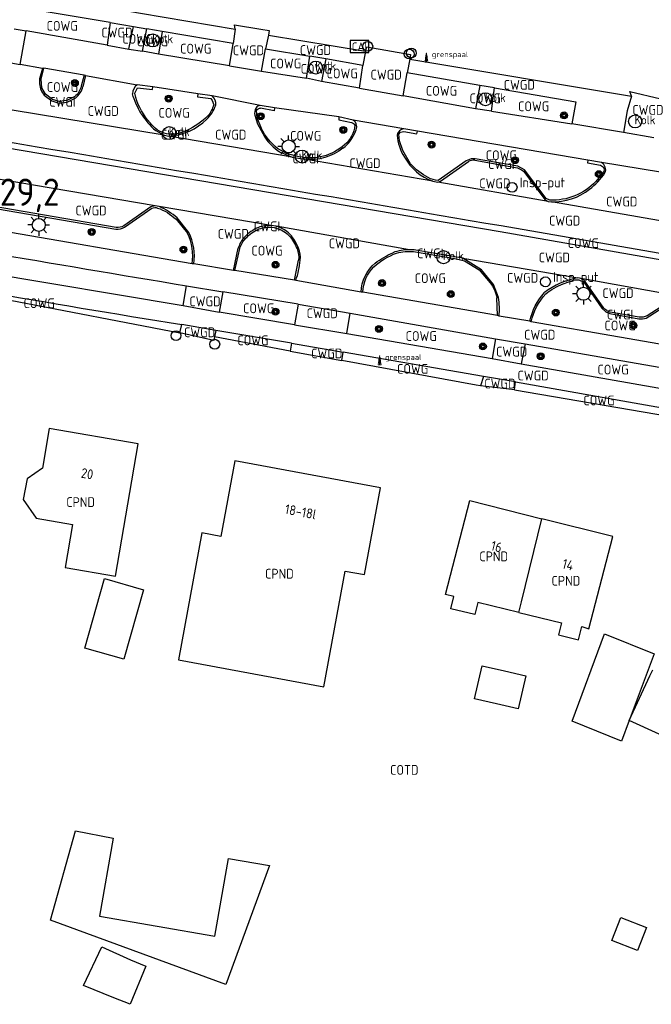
# Model space of a CAD drawing. Header units: metres. Extents: x 159597 to 163409, y 443622 to 446014.
# Tile 17 of 68: x 160149 to 160207, y 445688 to 445778. Entities that reach past the tile are written whole.
import ezdxf
from ezdxf.enums import TextEntityAlignment as Align

# ---------------------------------------------------------------- set-up
doc = ezdxf.new("R2010")
doc.units = ezdxf.units.M
doc.header["$LTSCALE"] = 4
doc.layers.get('0').update_dxf_attribs({"linetype": 'CONTINUOUS'})
for name, color, linetype in [('COTD', 7, 'CONTINUOUS'), ('COWG', 7, 'CONTINUOUS'), ('CPND', 7, 'CONTINUOUS'), ('CWGD', 7, 'CONTINUOUS'), ('CWGI', 7, 'CONTINUOUS'), ('G_OTD', 32, 'CONTINUOUS'), ('G_OWG', 6, 'CONTINUOUS'), ('G_PND', 1, 'CONTINUOUS'), ('G_WGD', 7, 'CONTINUOUS'), ('G_WGI', 1, 'CONTINUOUS'), ('LVGO', 3, 'CONTINUOUS'), ('NAR', 7, 'CONTINUOUS'), ('PPALHM', 10, 'CONTINUOUS'), ('PVGO', 102, 'CONTINUOUS')]:
    doc.layers.add(name, color=color, linetype=linetype)
for name, color, linetype, true_color in [('PKST', 7, 'CONTINUOUS', 0xbd2877), ('PPAL', 7, 'CONTINUOUS', 0xbd2877), ('PPUT', 7, 'CONTINUOUS', 0xbd2877)]:
    doc.layers.add(name, color=color, linetype=linetype, true_color=true_color)
doc.styles.add('ISO', font='ISO')
doc.styles.get("Standard").update_dxf_attribs({"font": 'ISO'})
doc.linetypes.add('HAAG', pattern='A,0.25,-0.25,[151,BLOK.SHX,S=0.25,R=0,X=0,Y=0],-0.25,0.25', length=1)

# ---------------------------------------------------------------- blocks, each defined once
blk = doc.blocks.new('boom')
at = {"color": 0}
for radius in [0.315, 0.225, 0.135]:
    blk.add_circle((0, 0), radius, dxfattribs=at)
blk = doc.blocks.new('verkeersteller')
at = {"color": 0}
blk.add_circle((0, 0), 0.45, dxfattribs=at)
blk = doc.blocks.new('klok')
at = {"color": 0}
blk.add_circle((0, 0), 0.45, dxfattribs=at)
at = {"style": 'ISO'}
blk.add_attdef('KLOK', (0.7, 0), '', height=0.9, dxfattribs=at)
blk = doc.blocks.new('lichtmast')
at = {"color": 0}
for p, q in [((0, 0.6), (0, 1)), ((-0.6, 0), (-1, 0)), ((-0.707, 0.707), (-0.424, 0.424)), ((0.424, 0.424), (0.707, 0.707)), ((0.6, 0), (1, 0)), ((-0.424, -0.424), (-0.707, -0.707)), ((0, -0.6), (0, -1)), ((0.424, -0.424), (0.707, -0.707))]:
    blk.add_line(p, q, dxfattribs=at)
blk.add_circle((0, 0), 0.6, dxfattribs=at)
blk = doc.blocks.new('kolk')
at = {"color": 0}
blk.add_circle((0, 0), 0.6, dxfattribs=at)
at = {"color": 0, "linetype": 'Continuous', "style": 'ISO'}
blk.add_attdef('KOLK', (-0.043, -0.262), '', height=0.8, dxfattribs=at)
blk = doc.blocks.new('schk-cai')
at = {"color": 0}
for p, q in [((0.861, 0.557), (-0.861, 0.557)), ((-0.861, 0.557), (-0.861, -0.557)), ((0.861, -0.557), (0.861, 0.557)), ((-0.861, -0.557), (0.861, -0.557))]:
    blk.add_line(p, q, dxfattribs=at)
at = {"color": 0, "linetype": 'Continuous', "style": 'ISO'}
blk.add_attdef('CAI', text='', height=0.8, dxfattribs=at).set_placement((-0.021, -0.026), align=Align.MIDDLE_CENTER)
blk = doc.blocks.new('grensmarkering')
at = {"linetype": 'ByBlock', "lineweight": -2}
h = blk.add_hatch(color=0, dxfattribs=at)
h.dxf.hatch_style = 1
h.paths.add_polyline_path([(0.089, 0.55, 0.219912), (0.05, 0.614, -0.457379), (0.044, 0.659, 2.245674), (-0.044, 0.659, -0.457379), (-0.05, 0.614, 0.219912), (-0.089, 0.55), (-0.149, 0.045), (-0.178, 0.045), (-0.178, 0.015, 0.018367), (-0.1, 0.005, -0.954633), (0.1, 0.005, 0.018367), (0.178, 0.015), (0.178, 0.045), (0.149, 0.045)])
at = {"linetype": 'ByBlock', "lineweight": -2, "true_color": 0x681648}
h = blk.add_hatch(color=219, dxfattribs=at)
h.dxf.hatch_style = 1
h.paths.add_polyline_path([(0.1, 0, 1), (-0.1, 0, 1)])
at = {"linetype": 'ByBlock', "lineweight": -2}
h = blk.add_hatch(color=0, dxfattribs=at)
h.dxf.hatch_style = 1
h.paths.add_polyline_path([(0.178, -0.045, -0.022381), (0.083, -0.056, -0.528879), (-0.083, -0.056, -0.022381), (-0.178, -0.045), (-0.178, -0.134, 0.083333), (0.178, -0.134)])
at = {"color": 0, "linetype": 'ByBlock', "lineweight": -2}
blk.add_attdef('GRENSMARKERING', (0.5, 0.35), '', height=0.5, dxfattribs=at)
blk = doc.blocks.new('kilometerpaal')
at = {"color": 0}
for p, q in [((-0.442, 0.442), (0.442, -0.442)), ((-0.442, -0.442), (-0.442, 0.442)), ((0.442, 0.442), (-0.442, -0.442)), ((0.442, -0.442), (0.442, 0.442))]:
    blk.add_line(p, q, dxfattribs=at)
at = {"color": 0, "style": 'ISO'}
blk.add_attdef('KILOMETERPAAL', (0.591, 0.868), '', height=2.5, dxfattribs=at)

msp = doc.modelspace()

# ---------------------------------------------------------------- linework, layer by layer
at = {"layer": 'G_OTD', "linetype": 'Continuous', "transparency": 33554687}
for points in [[(160160.611, 445725.788), (160158.799, 445719.41), (160155.225, 445720.429), (160157.037, 445726.807), (160160.611, 445725.788)], [(160205.164, 445713.802), (160204.444, 445711.885), (160199.93, 445713.738), (160202.879, 445721.728), (160207.458, 445719.908), (160205.164, 445713.802)], [(160193.718, 445718.33), (160195.669, 445717.873), (160194.961, 445714.843), (160192.971, 445715.309), (160190.972, 445715.778), (160191.679, 445718.808), (160193.718, 445718.33)], [(160207.056, 445717.884), (160207.308, 445718.428)], [(160205.164, 445713.802), (160207.056, 445717.884)], [(160210.121, 445717.292), (160207.912, 445712.526), (160205.164, 445713.802)], [(160157.826, 445703.001), (160156.583, 445695.843), (160167.145, 445694.003), (160168.424, 445701.137), (160172.169, 445700.473), (160168.16, 445689.584), (160152.097, 445695.483), (160154.363, 445703.657), (160157.826, 445703.001)], [(160205.917, 445692.695), (160203.561, 445693.607), (160204.378, 445695.704), (160206.732, 445694.786), (160205.917, 445692.695)], [(160159.408, 445691.849), (160160.816, 445691.251), (160159.395, 445687.756), (160157.884, 445688.338), (160155.118, 445689.478), (160156.79, 445693.042), (160159.408, 445691.849)]]:
    msp.add_lwpolyline(points, dxfattribs=at)
at = {"layer": 'G_OWG', "linetype": 'Continuous', "transparency": 33554687}
for points in [[(160160.522, 445775.189), (160160.931, 445777.232)], [(160162.338, 445776.994), (160161.987, 445774.904)], [(160175.577, 445772.719), (160175.857, 445774.709)], [(160177.327, 445774.474), (160176.932, 445772.399)], [(160191.467, 445772.039), (160191.072, 445769.889)], [(160192.527, 445769.669), (160192.817, 445771.809)], [(160137.959, 445754.075), (160148.396, 445752.356), (160163.933, 445749.341)], [(160174.076, 445747.665), (160167.12, 445748.981)], [(160191.506, 445744.496), (160191.107, 445744.544), (160178.797, 445746.799)], [(160194.645, 445744.12), (160210.002, 445741.479)]]:
    msp.add_lwpolyline(points, dxfattribs=at)
at = {"layer": 'G_PND', "linetype": 'Continuous', "transparency": 33554687}
for points in [[(160149.959, 445735.949), (160149.582, 445734.058), (160150.758, 445732.332), (160154.115, 445731.758), (160153.44, 445727.808), (160158.039, 445727.018), (160160.115, 445739.172), (160151.965, 445740.572), (160151.344, 445736.943), (160149.959, 445735.949)], [(160165.955, 445730.991), (160163.812, 445719.36), (160177.157, 445716.887), (160179.109, 445727.497), (160180.872, 445727.171), (160182.34, 445735.141), (160168.976, 445737.616), (160167.696, 445730.668), (160165.955, 445730.991)], [(160195.046, 445723.695), (160191.274, 445724.62), (160191.001, 445723.5), (160188.801, 445724.04), (160189.076, 445725.162), (160188.31, 445725.351), (160190.536, 445733.971), (160197.144, 445732.3)], [(160195.046, 445723.695), (160195.291, 445724.685), (160197.144, 445732.3)], [(160195.046, 445723.695), (160198.935, 445722.742), (160198.663, 445721.631), (160200.512, 445721.178), (160200.811, 445722.405), (160201.453, 445722.208), (160203.655, 445730.654), (160197.144, 445732.3)]]:
    msp.add_lwpolyline(points, dxfattribs=at)
at = {"layer": 'G_WGD', "linetype": 'Continuous', "transparency": 33554687}
for points in [[(160129.297, 445783.924), (160157.322, 445779.19), (160160.348, 445778.678), (160169.017, 445777.214)], [(160157.557, 445777.802), (160149.107, 445779.229)], [(160157.557, 445777.802), (160157.272, 445775.729)], [(160157.557, 445777.802), (160159.694, 445777.441)], [(160169.017, 445777.214), (160168.947, 445777.589), (160171.377, 445777.198), (160172.133, 445777.071), (160172.062, 445776.649)], [(160148.754, 445777.243), (160149.851, 445777.048)], [(160149.303, 445773.967), (160149.851, 445777.048)], [(160157.272, 445775.729), (160149.851, 445777.048)], [(160159.272, 445775.374), (160159.694, 445777.441)], [(160159.694, 445777.441), (160160.931, 445777.232)], [(160162.338, 445776.994), (160160.931, 445777.232)], [(160168.822, 445775.899), (160162.338, 445776.994)], [(160169.017, 445777.214), (160168.822, 445775.899)], [(160172.062, 445776.649), (160171.787, 445775.404)], [(160172.062, 445776.649), (160180.977, 445775.179)], [(160157.272, 445775.729), (160159.272, 445775.374)], [(160168.502, 445773.839), (160168.822, 445775.899)], [(160159.272, 445775.374), (160160.522, 445775.189)], [(160161.987, 445774.904), (160160.522, 445775.189)], [(160168.502, 445773.839), (160161.987, 445774.904)], [(160171.442, 445773.359), (160171.787, 445775.404)], [(160171.787, 445775.404), (160175.857, 445774.709)], [(160180.977, 445775.179), (160180.737, 445773.874)], [(160180.977, 445775.179), (160181.097, 445775.574), (160185.104, 445774.885), (160185.027, 445774.439)], [(160146.388, 445774.49), (160149.303, 445773.967)], [(160151.337, 445773.603), (160149.303, 445773.967)], [(160177.327, 445774.474), (160175.857, 445774.709)], [(160180.737, 445773.874), (160177.327, 445774.474)], [(160185.027, 445774.439), (160184.782, 445773.189)], [(160185.027, 445774.439), (160205.376, 445771.057)], [(160151.337, 445773.603), (160151.085, 445772.63)], [(160151.464, 445773.624), (160151.337, 445773.603)], [(160155.178, 445772.98), (160151.464, 445773.624)], [(160168.502, 445773.839), (160171.442, 445773.359)], [(160171.442, 445773.359), (160175.577, 445772.719)], [(160180.417, 445771.794), (160180.737, 445773.874)], [(160184.417, 445771.079), (160184.782, 445773.189)], [(160191.467, 445772.039), (160184.782, 445773.189)], [(160155.293, 445772.952), (160155.054, 445771.921)], [(160155.293, 445772.952), (160155.178, 445772.98)], [(160155.293, 445772.952), (160160.045, 445772.089)], [(160161.473, 445771.9), (160160.045, 445772.089)], [(160176.932, 445772.399), (160175.577, 445772.719)], [(160180.417, 445771.794), (160176.932, 445772.399)], [(160151.298, 445771.444), (160151.515, 445771.149), (160152.201, 445770.619), (160152.864, 445770.423), (160153.628, 445770.508), (160154.405, 445770.909)], [(160165.603, 445771.254), (160161.473, 445771.9)], [(160166.913, 445771.079), (160165.603, 445771.254)], [(160180.417, 445771.794), (160184.417, 445771.079)], [(160192.817, 445771.809), (160191.467, 445772.039)], [(160192.817, 445771.809), (160200.253, 445770.526), (160199.906, 445768.503)], [(160205.376, 445771.057), (160205.216, 445771.477), (160208.061, 445770.812), (160208.006, 445770.522)], [(160171.306, 445770.191), (160166.913, 445771.079)], [(160191.072, 445769.889), (160184.417, 445771.079)], [(160205.376, 445771.057), (160204.956, 445769.722), (160204.624, 445767.707)], [(160162.498, 445767.477), (160148.56, 445769.786)], [(160172.632, 445769.971), (160171.306, 445770.191)], [(160178.516, 445769.156), (160172.632, 445769.971)], [(160192.527, 445769.669), (160191.072, 445769.889)], [(160192.527, 445769.669), (160199.906, 445768.503)], [(160170.83, 445769.302), (160171.068, 445768.514), (160171.737, 445767.289)], [(160179.841, 445768.866), (160178.516, 445769.156)], [(160184.489, 445768.061), (160179.841, 445768.866)], [(160204.624, 445767.707), (160199.906, 445768.503)], [(160161.73, 445767.903), (160162.498, 445767.477)], [(160185.728, 445767.84), (160184.489, 445768.061)], [(160201.376, 445765.171), (160185.728, 445767.84)], [(160207.417, 445767.236), (160204.624, 445767.707)], [(160162.498, 445767.477), (160162.946, 445767.401)], [(160174.244, 445765.458), (160162.946, 445767.401)], [(160147.948, 445766.343), (160193.309, 445758.641), (160218.268, 445754.266), (160236.451, 445750.783), (160239.088, 445750.09), (160246.941, 445747.684)], [(160173.076, 445765.955), (160174.244, 445765.458)], [(160158.102, 445759.013), (160141.197, 445761.912), (160140.799, 445762.128), (160138.76, 445764.76), (160138.358, 445764.953)], [(160174.244, 445765.458), (160175.366, 445765.265)], [(160187.156, 445763.248), (160175.366, 445765.265)], [(160187.619, 445763.167), (160187.852, 445763.269), (160190.403, 445765.068)], [(160190.997, 445765.17), (160194.909, 445764.481), (160195.285, 445764.303), (160195.447, 445764.19), (160197.445, 445761.558), (160197.715, 445761.401)], [(160202.613, 445764.959), (160201.376, 445765.171)], [(160208.016, 445764.071), (160202.613, 445764.959)], [(160161.688, 445760.985), (160147.427, 445763.411)], [(160187.156, 445763.248), (160187.619, 445763.167)], [(160197.715, 445761.401), (160187.619, 445763.167)], [(160197.715, 445761.401), (160198.017, 445761.348)], [(160211.163, 445759.072), (160198.017, 445761.348)], [(160161.688, 445760.985), (160161.297, 445760.907), (160158.797, 445759.16)], [(160162.062, 445760.921), (160161.688, 445760.985)], [(160172.331, 445759.201), (160162.062, 445760.921)], [(160164.774, 445758.555), (160163.697, 445759.887)], [(160165.084, 445755.672), (160146.619, 445758.868)], [(160172.794, 445759.122), (160172.331, 445759.201)], [(160185.02, 445756.967), (160172.794, 445759.122)], [(160249.748, 445749.862), (160247.213, 445750.229), (160240.42, 445750.794), (160236.52, 445751.366), (160214.14, 445755.549), (160193.412, 445759.148)], [(160168.882, 445755.079), (160169.308, 445757.114)], [(160189.887, 445756.2), (160185.585, 445756.934)], [(160193.17, 445752.579), (160192.707, 445753.782), (160191.606, 445755.133), (160189.887, 445756.2)], [(160189.887, 445756.2), (160200.431, 445754.378)], [(160165.234, 445755.666), (160165.084, 445755.672)], [(160168.882, 445755.079), (160165.234, 445755.666)], [(160168.988, 445755.054), (160168.882, 445755.079)], [(160174.455, 445754.172), (160168.988, 445755.054)], [(160145.983, 445754.917), (160164.241, 445751.839)], [(160174.583, 445754.158), (160174.455, 445754.172)], [(160180.566, 445753.091), (160174.583, 445754.158)], [(160200.721, 445754.327), (160200.431, 445754.378)], [(160209.888, 445752.685), (160200.721, 445754.327)], [(160202.777, 445751.693), (160201.101, 445754.084)], [(160164.241, 445751.839), (160164.557, 445753.656)], [(160164.557, 445753.656), (160167.886, 445753.099)], [(160167.886, 445753.099), (160167.557, 445751.239)], [(160174.802, 445751.98), (160167.886, 445753.099)], [(160180.719, 445753.085), (160180.566, 445753.091)], [(160193.082, 445750.924), (160180.719, 445753.085)], [(160209.264, 445752.501), (160206.811, 445750.919)], [(160164.241, 445751.839), (160167.557, 445751.239)], [(160174.802, 445751.98), (160174.456, 445750.067)], [(160174.802, 445751.98), (160179.573, 445751.139)], [(160174.456, 445750.067), (160167.557, 445751.239)], [(160179.272, 445749.292), (160179.573, 445751.139)], [(160179.573, 445751.139), (160192.889, 445748.796)], [(160193.226, 445750.886), (160193.082, 445750.924)], [(160196.034, 445750.414), (160193.226, 445750.886)], [(160196.17, 445750.362), (160196.034, 445750.414)], [(160206.064, 445750.777), (160203.418, 445751.257)], [(160163.933, 445749.341), (160164.132, 445750.097)], [(160167.233, 445749.559), (160164.132, 445750.097)], [(160167.233, 445749.559), (160167.12, 445748.981)], [(160174.176, 445748.414), (160167.233, 445749.559)], [(160174.456, 445750.067), (160179.272, 445749.292)], [(160212.352, 445747.55), (160196.17, 445750.362)], [(160167.12, 445748.981), (160167.055, 445748.647), (160163.933, 445749.341)], [(160179.272, 445749.292), (160192.601, 445746.982)], [(160192.889, 445748.796), (160192.601, 445746.982)], [(160192.889, 445748.796), (160195.613, 445748.353)], [(160174.176, 445748.414), (160178.937, 445747.567)], [(160195.613, 445748.353), (160195.236, 445746.489)], [(160195.613, 445748.353), (160212.115, 445745.45)], [(160174.076, 445747.665), (160178.797, 445746.799)], [(160178.797, 445746.799), (160178.937, 445747.567)], [(160191.792, 445745.349), (160178.937, 445747.567)], [(160192.601, 445746.982), (160195.236, 445746.489)], [(160195.236, 445746.489), (160211.79, 445743.599)], [(160191.792, 445745.349), (160191.506, 445744.496)], [(160194.743, 445744.846), (160191.792, 445745.349)], [(160194.645, 445744.12), (160191.506, 445744.496)], [(160194.645, 445744.12), (160194.743, 445744.846)], [(160194.743, 445744.846), (160210.119, 445742.127)]]:
    msp.add_lwpolyline(points, dxfattribs=at)
for points in [[(160151.085, 445772.63, 0.150906), (160151.298, 445771.444)], [(160160.045, 445772.089, 0.25622), (160159.606, 445771.28)], [(160154.405, 445770.909, 0.163126), (160155.054, 445771.921)], [(160160.413, 445769.441, -0.068001), (160159.606, 445771.28)], [(160167.237, 445770.226, 0.241794), (160166.913, 445771.079)], [(160160.413, 445769.441, 0.076012), (160161.73, 445767.903)], [(160166.418, 445768.942, 0.122224), (160167.237, 445770.226)], [(160170.942, 445769.99, 0.206139), (160170.83, 445769.302)], [(160171.306, 445770.191, 0.213262), (160170.942, 445769.99)], [(160162.946, 445767.401, 0.182909), (160166.418, 445768.942)], [(160180.044, 445767.826, 0.418105), (160179.841, 445768.866)], [(160178.906, 445766.281, 0.139775), (160180.044, 445767.826)], [(160184.489, 445768.061, 0.327766), (160183.87, 445767.484)], [(160193.412, 445759.148, 0.000282), (160148.041, 445766.865)], [(160171.737, 445767.289, 0.094652), (160173.076, 445765.955)], [(160183.87, 445767.484, 0.128538), (160184.552, 445765.463)], [(160178.906, 445766.281, -0.193869), (160175.366, 445765.265)], [(160184.552, 445765.463, 0.184499), (160187.156, 445763.248)], [(160190.997, 445765.17, 0.164751), (160190.403, 445765.068)], [(160202.935, 445764.018, 0.394579), (160202.613, 445764.959)], [(160201.523, 445762.515, 0.081299), (160202.935, 445764.018)], [(160198.017, 445761.348, 0.17193), (160201.523, 445762.515)], [(160163.697, 445759.887, 0.079728), (160162.062, 445760.921)], [(160158.797, 445759.16, -0.159573), (160158.102, 445759.013)], [(160165.234, 445755.666, 0.149544), (160164.774, 445758.555)], [(160171.146, 445759.014, 0.105056), (160169.882, 445758.13)], [(160172.331, 445759.201, 0.098804), (160171.146, 445759.014)], [(160174.047, 445758.386, 0.129235), (160172.794, 445759.122)], [(160169.882, 445758.13, 0.125851), (160169.308, 445757.114)], [(160174.832, 445757.105, 0.096584), (160174.047, 445758.386)], [(160146.243, 445756.749, 0.00039), (160164.557, 445753.656)], [(160174.989, 445755.998, 0.114849), (160174.832, 445757.105)], [(160185.02, 445756.967, 0.103258), (160183.49, 445756.695)], [(160185.585, 445756.934, 0.058518), (160185.02, 445756.967)], [(160174.583, 445754.158, 0.058715), (160174.989, 445755.998)], [(160181.866, 445755.744, -0.054771), (160183.49, 445756.695)], [(160180.566, 445753.091, -0.205116), (160181.866, 445755.744)], [(160200.431, 445754.378, 0.126167), (160197.396, 445753.037)], [(160201.101, 445754.084, 0.085525), (160200.721, 445754.327)], [(160145.685, 445753.193, 0.002403), (160164.132, 445750.097)], [(160193.226, 445750.886, 0.067321), (160193.17, 445752.579)], [(160196.034, 445750.414, -0.132719), (160197.396, 445753.037)], [(160203.095, 445751.394, -0.12159), (160202.777, 445751.693)], [(160203.418, 445751.257, -0.11378), (160203.095, 445751.394)], [(160206.811, 445750.919, -0.152446), (160206.064, 445750.777)], [(160174.176, 445748.414, -0.010669), (160174.076, 445747.665)]]:
    msp.add_lwpolyline(points, format="xyb", dxfattribs=at)
at = {"layer": 'G_WGI', "linetype": 'Continuous', "transparency": 33554687}
for points in [[(160154.315, 445771.028), (160153.583, 445770.651), (160152.876, 445770.572), (160152.273, 445770.751), (160151.625, 445771.251), (160151.3, 445771.823), (160151.233, 445772.603), (160151.464, 445773.624)], [(160155.178, 445772.98), (160154.909, 445771.958)], [(160159.907, 445770.933), (160159.826, 445771.339), (160160.064, 445771.813), (160161.442, 445771.652), (160161.473, 445771.9)], [(160165.603, 445771.254), (160165.57, 445771.007), (160166.795, 445770.843), (160166.926, 445770.647), (160167.052, 445770.259)], [(160171.427, 445768.095), (160171.032, 445769.064), (160170.99, 445769.747)], [(160172.632, 445769.971), (160172.591, 445769.724), (160171.355, 445769.943)], [(160108.397, 445768.838), (160109.025, 445768.922), (160117.469, 445768.256), (160118.93, 445768.077), (160138.279, 445764.818), (160138.643, 445764.667), (160140.678, 445762.039), (160141.151, 445761.77), (160158.09, 445758.863)], [(160178.516, 445769.156), (160178.513, 445768.883), (160179.693, 445768.639)], [(160185.114, 445764.844), (160184.389, 445766.071), (160184.099, 445766.961), (160184.034, 445767.573), (160184.185, 445767.763), (160184.489, 445767.807), (160185.684, 445767.594), (160185.728, 445767.84)], [(160174.899, 445765.498), (160173.722, 445765.801), (160172.912, 445766.254)], [(160197.866, 445761.512), (160197.555, 445761.66), (160195.563, 445764.285), (160194.949, 445764.627), (160191.023, 445765.317), (160190.676, 445765.317), (160190.189, 445765.11), (160187.638, 445763.324)], [(160201.376, 445765.171), (160201.334, 445764.925), (160202.522, 445764.721), (160202.797, 445764.53)], [(160202.796, 445764.075), (160202.106, 445763.233)], [(160158.879, 445759.035), (160161.377, 445760.78)], [(160163.595, 445759.777), (160164.643, 445758.481)], [(160168.988, 445755.054), (160169.451, 445757.069)], [(160185.377, 445756.811), (160189.32, 445756.146), (160190.04, 445755.952), (160191.389, 445755.112), (160192.415, 445753.947)], [(160174.455, 445754.172), (160174.84, 445756.007)], [(160199.11, 445753.854), (160200.154, 445754.194), (160200.536, 445754.208), (160200.985, 445753.989), (160202.654, 445751.608), (160203.014, 445751.268), (160203.389, 445751.11), (160206.04, 445750.629)], [(160193.082, 445750.924), (160193.023, 445752.546)], [(160206.717, 445750.705), (160209.342, 445752.373)]]:
    msp.add_lwpolyline(points, dxfattribs=at)
for points in [[(160154.909, 445771.958, -0.162912), (160154.315, 445771.028)], [(160161.211, 445768.623, -0.110728), (160159.907, 445770.933)], [(160167.052, 445770.259, -0.101033), (160166.511, 445769.243)], [(160170.99, 445769.747, -0.344452), (160171.355, 445769.943)], [(160162.724, 445767.591, -0.167801), (160161.211, 445768.623)], [(160166.511, 445769.243, -0.09457), (160164.575, 445767.912)], [(160179.693, 445768.639, -0.285186), (160179.99, 445768.393)], [(160164.575, 445767.912, -0.149736), (160162.724, 445767.591)], [(160172.912, 445766.254, -0.10941), (160171.427, 445768.095)], [(160179.99, 445768.393, -0.196082), (160179.056, 445766.588)], [(160179.056, 445766.588, -0.237668), (160174.899, 445765.498)], [(160186.729, 445763.595, -0.095714), (160185.114, 445764.844)], [(160202.797, 445764.53, -0.257139), (160202.796, 445764.075)], [(160187.638, 445763.324, -0.128749), (160186.729, 445763.595)], [(160202.106, 445763.233, -0.215447), (160197.866, 445761.512)], [(160161.377, 445760.78, -0.194398), (160161.907, 445760.795)], [(160161.907, 445760.795, -0.099705), (160163.595, 445759.777)], [(160158.09, 445758.863, 0.157153), (160158.879, 445759.035)], [(160169.987, 445758.023, -0.10537), (160171.198, 445758.873)], [(160171.198, 445758.873, -0.137658), (160172.6, 445759.004)], [(160172.6, 445759.004, -0.15217), (160173.94, 445758.28)], [(160165.084, 445755.672, 0.14923), (160164.643, 445758.481)], [(160169.451, 445757.069, -0.12515), (160169.987, 445758.023)], [(160173.94, 445758.28, -0.096882), (160174.694, 445757.048)], [(160174.694, 445757.048, -0.113412), (160174.84, 445756.007)], [(160183.827, 445756.662, -0.076686), (160185.377, 445756.811)], [(160181.742, 445755.41, -0.09273), (160183.827, 445756.662)], [(160180.719, 445753.085, -0.187033), (160181.742, 445755.41)], [(160192.415, 445753.947, -0.101193), (160193.023, 445752.546)], [(160197.496, 445752.926, -0.060626), (160199.11, 445753.854)], [(160196.17, 445750.362, -0.131082), (160197.496, 445752.926)], [(160206.04, 445750.629, 0.121417), (160206.717, 445750.705)]]:
    msp.add_lwpolyline(points, format="xyb", dxfattribs=at)
at = {"layer": 'LVGO', "linetype": 'HAAG', "transparency": 33554687}
for points in [[(160174.076, 445747.665), (160167.12, 445748.981)], [(160191.107, 445744.544), (160178.797, 445746.799)]]:
    msp.add_lwpolyline(points, dxfattribs=at)

# ---------------------------------------------------------------- block references
at = {"layer": 'PKST', "transparency": 33554687}
msp.add_blockref('schk-cai', (160180.432, 445775.609), dxfattribs=at).add_auto_attribs({'CAI': 'CAI'})
at = {"layer": 'PPAL', "transparency": 33554687}
for name, p in [('verkeersteller', (160181.182, 445775.634)), ('verkeersteller', (160184.977, 445774.919)), ('verkeersteller', (160185.177, 445775.009)), ('lichtmast', (160173.924, 445766.45)), ('lichtmast', (160151.007, 445759.241)), ('lichtmast', (160200.956, 445752.933)), ('verkeersteller', (160163.602, 445749.089)), ('verkeersteller', (160167.152, 445748.304))]:
    msp.add_blockref(name, p, dxfattribs=at)
for p in [(160186.557, 445774.284), (160182.267, 445746.519)]:
    msp.add_blockref('grensmarkering', p, dxfattribs=at).add_auto_attribs({'GRENSMARKERING': 'grenspaal'})
at = {"layer": 'PPALHM', "transparency": 33554687}
msp.add_blockref('kilometerpaal', (160146.844, 445760.131), dxfattribs=at).add_auto_attribs({'KILOMETERPAAL': '29,2'})
at = {"layer": 'PPUT', "transparency": 33554687}
for name, p, values in [('kolk', (160161.462, 445776.169), {'KOLK': 'Kolk'}), ('kolk', (160176.407, 445773.679), {'KOLK': 'Kolk'}), ('kolk', (160191.967, 445770.774), {'KOLK': 'Kolk'}), ('kolk', (160205.691, 445768.737), {'KOLK': 'Kolk'}), ('kolk', (160162.981, 445767.665), {'KOLK': 'Kolk'}), ('kolk', (160175.151, 445765.511), {'KOLK': 'Kolk'}), ('klok', (160194.419, 445762.694), {'KLOK': 'Insp-put'}), ('kolk', (160188.116, 445756.287), {'KOLK': 'Kolk'}), ('klok', (160197.474, 445754.023), {'KLOK': 'Insp-put'})]:
    msp.add_blockref(name, p, dxfattribs=at).add_auto_attribs(values)
at = {"layer": 'PVGO', "transparency": 33554687}
for p in [(160154.32, 445772.268), (160162.924, 445770.828), (160171.362, 445769.215), (160199.182, 445769.289), (160178.933, 445767.966), (160187.027, 445766.61), (160194.68, 445765.176), (160202.369, 445763.905), (160155.865, 445758.599), (160164.279, 445756.988), (160172.725, 445755.589), (160182.488, 445753.911), (160188.797, 445752.899), (160172.722, 445751.284), (160198.422, 445751.208), (160182.207, 445749.711), (160205.542, 445750.031), (160191.739, 445748.098), (160197.036, 445747.204)]:
    msp.add_blockref('boom', p, dxfattribs=at)

# ---------------------------------------------------------------- texts
at = {"layer": 'COTD', "transparency": 33554687, "style": 'ISO'}
msp.add_text('COTD', height=0.9, dxfattribs=at).set_placement((160184.53, 445709.256), align=Align.MIDDLE_CENTER)
at = {"layer": 'COWG', "transparency": 33554687, "style": 'ISO'}
for p in [(160153.156, 445777.503), (160160.102, 445776.312), (160161.43, 445776.08), (160165.405, 445775.411), (160173.65, 445774.052), (160176.452, 445773.563), (160178.835, 445773.139), (160153.182, 445771.892), (160187.942, 445771.547), (160191.945, 445770.858), (160196.39, 445770.126), (160163.422, 445769.526), (160175.489, 445767.417), (160193.432, 445765.634), (160200.948, 445757.571), (160171.938, 445756.885), (160186.912, 445754.355), (160151.046, 445752.061), (160171.18, 445751.595), (160204.322, 445750.019), (160186.081, 445749.053), (160170.648, 445748.655), (160185.295, 445746.04), (160203.676, 445745.976), (160202.382, 445743.142)]:
    msp.add_text('COWG', height=0.9, dxfattribs=at).set_placement(p, align=Align.MIDDLE_CENTER)
at = {"layer": 'CPND', "transparency": 33554687, "style": 'ISO'}
for p in [(160154.849, 445733.822), (160192.727, 445728.841), (160173.076, 445727.25), (160199.351, 445726.602)]:
    msp.add_text('CPND', height=0.9, dxfattribs=at).set_placement(p, align=Align.MIDDLE_CENTER)
at = {"layer": 'CWGD', "transparency": 33554687, "style": 'ISO'}
for p in [(160158.179, 445776.888), (160170.237, 445775.258), (160176.382, 445775.281), (160182.868, 445773.028), (160195.079, 445772.094), (160156.919, 445769.694), (160206.873, 445769.795), (160168.618, 445767.524), (160180.927, 445764.91), (160192.836, 445763.054), (160204.476, 445761.386), (160155.805, 445760.564), (160199.236, 445759.637), (160168.851, 445758.424), (160179.037, 445757.551), (160198.292, 445756.258), (160195.383, 445754.394), (160204.13, 445752.987), (160166.255, 445752.235), (160177.003, 445751.142), (160165.763, 445749.396), (160196.952, 445749.172), (160177.422, 445747.455), (160194.376, 445747.622), (160196.346, 445745.429), (160193.299, 445744.692)]:
    msp.add_text('CWGD', height=0.9, dxfattribs=at).set_placement(p, align=Align.MIDDLE_CENTER)
at = {"layer": 'CWGI', "transparency": 33554687, "style": 'ISO'}
for p in [(160153.182, 445770.532), (160163.422, 445767.523), (160175.489, 445765.336), (160193.432, 445764.818), (160171.938, 445759.114), (160186.912, 445756.63), (160204.322, 445751.017)]:
    msp.add_text('CWGI', height=0.9, dxfattribs=at).set_placement(p, align=Align.MIDDLE_CENTER)
at = {"layer": 'NAR', "transparency": 33554687, "style": 'ISO'}
for s, rotation, p in [('20', 350.3, (160155.45, 445736.422)), ('18-18l', 349.5, (160175.024, 445732.936)), ('16', 345.8, (160192.989, 445729.741)), ('14', 345.8, (160199.544, 445728.083))]:
    msp.add_text(s, height=0.9, rotation=rotation, dxfattribs=at).set_placement(p, align=Align.MIDDLE_CENTER)

doc.saveas('drawing.dxf')
